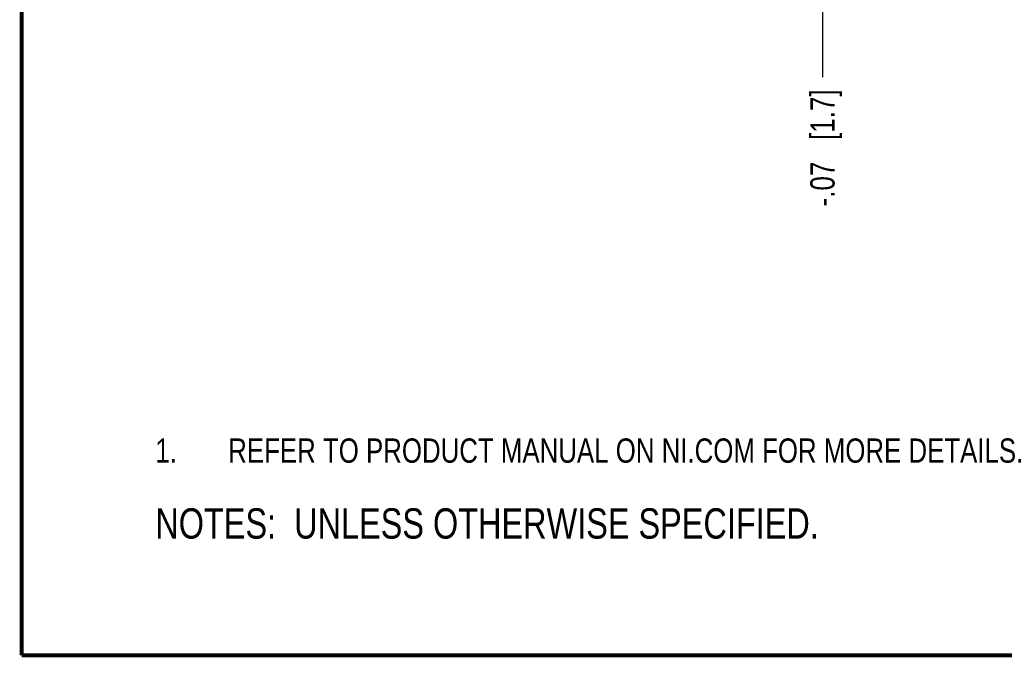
# Model space of a CAD drawing. Header units: inches. Extents: x 0.2 to 16.8, y 0.2 to 10.8.
# Tile 1 of 16: x 0.2 to 5.3, y 0.2 to 3.5. Entities that reach past the tile are written whole.
import ezdxf

# ---------------------------------------------------------------- set-up
doc = ezdxf.new("R2010")
doc.units = ezdxf.units.IN
doc.header["$LTSCALE"] = 0.935
doc.header["$MEASUREMENT"] = 0
doc.layers.get('0').update_dxf_attribs({"linetype": 'CONTINUOUS'})
doc.layers.add('DETAIL', color=7, linetype='CONTINUOUS')
doc.layers.add('DIMENSIONS', color=7, linetype='CONTINUOUS')
doc.styles.get("Standard").update_dxf_attribs({"font": 'txt', "width": 0.8})
doc.dimstyles.new('DIMSTYLE_1', dxfattribs={"dimtxt": 0.125, "dimasz": 0.18, "dimexe": 0.125, "dimexo": 0.0625, "dimgap": 0.03125, "dimtad": 0, "dimtih": 1, "dimtoh": 1, "dimzin": 4, "dimdsep": 46, "dimtxsty": 'STANDARD', "dimblk": '_FILLED', "dimblk1": '_FILLED', "dimblk2": '_FILLED', "dimcen": 0.09, "dimadec": 0, "dimazin": 0, "dimtp": 0.001, "dimtm": 0.001, "dimtfac": 1, "dimtofl": 0, "dimtmove": 0, "dimatfit": 3, "dimldrblk": '_FILLED', "dimfxl": 1, "dimtolj": 1, "dimtzin": 4, "dimarcsym": 0})

# ---------------------------------------------------------------- blocks, each defined once
blk = doc.blocks.new('CUSTOM_NOTE_BL0', base_point=(3.6751, 1.3124))
at = {"color": 2, "linetype": 'CONTINUOUS', "width": 0.8}
for s, p in [('1.', (0.9376, 1.2498)), ('REFER TO PRODUCT MANUAL ON NI.COM FOR MORE DETAILS.', (1.3125, 1.25))]:
    blk.add_text(s, height=0.125, dxfattribs=at).set_placement(p)
blk = doc.blocks.new('*D16')
at = {"layer": 'DIMENSIONS', "color": 2, "linetype": 'CONTINUOUS'}
blk.add_line((4.3688, 4.0279), (4.3688, 3.2336), dxfattribs=at)
at = {"layer": 'DIMENSIONS', "color": 2, "linetype": 'CONTINUOUS', "insert": (4.3063, 3.1711), "char_height": 0.125, "width": 1.025, "attachment_point": 3, "rotation": 90, "line_spacing_factor": 0.9}
blk.add_mtext('-.07{\\Ftxt.shx;\\W1.000000;\\H0.125000; }[1.7]', dxfattribs=at)
blk = doc.blocks.new('_FILLED')
at = {"color": 0, "linetype": 'BYBLOCK'}
blk.add_solid([(0, 0), (-1, 0.174), (-1, -0.174)], dxfattribs=at)
blk = doc.blocks.new('NOTES_HEADER_BL1', base_point=(3.1215, 0.9375))
at = {"layer": 'DETAIL', "color": 2, "linetype": 'CONTINUOUS', "width": 0.8}
blk.add_text('NOTES:  UNLESS OTHERWISE SPECIFIED.', height=0.156, dxfattribs=at).set_placement((0.9375, 0.8595))

msp = doc.modelspace()

# ---------------------------------------------------------------- linework, layer by layer
at = {"color": 7, "linetype": 'CONTINUOUS', "const_width": 0.02}
for points in [[(0.25, 10.7586), (0.25, 0.2586)], [(0.25, 0.2586), (16.75, 0.2586)]]:
    msp.add_lwpolyline(points, dxfattribs=at)

# ---------------------------------------------------------------- block references
at = {"color": 2, "linetype": 'CONTINUOUS'}
msp.add_blockref('CUSTOM_NOTE_BL0', (3.6751, 1.3124), dxfattribs=at)
at = {"layer": 'DETAIL', "color": 2, "linetype": 'CONTINUOUS'}
msp.add_blockref('NOTES_HEADER_BL1', (3.1215, 0.9375), dxfattribs=at)

# ---------------------------------------------------------------- dimensions: what is measured, and where the dimension line sits
at = {"layer": 'DIMENSIONS', "color": 2, "linetype": 'CONTINUOUS'}
dim = msp.add_ordinate_dim(feature_location=(4.3688, 4.0279), offset=(0, -0.7942), dtype=1, origin=(4.4348, 4.0904), text='-<>', dimstyle='DIMSTYLE_1', dxfattribs=at)
dim.commit()
dim.dimension.update_dxf_attribs({"geometry": '*D16', "text_midpoint": (4.3688, 2.6586)})

doc.saveas('drawing.dxf')
